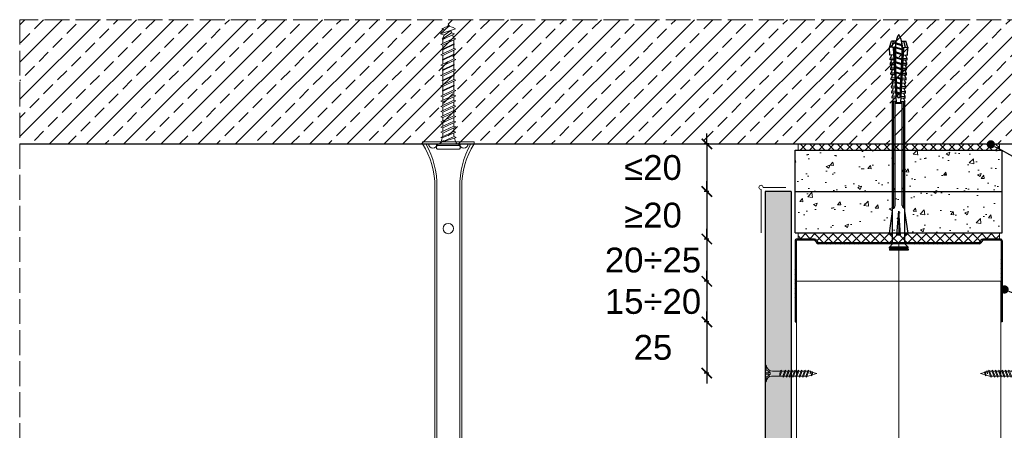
# Model space of a CAD drawing. Header units: millimetres. Extents: x -1515 to 3051, y -92 to 2830.
# Tile 27 of 30: x 2152 to 2628, y 2631 to 2830. Entities that reach past the tile are written whole.
import ezdxf
from ezdxf import colors
from ezdxf.entities.mleader import LeaderData, LeaderLine
from ezdxf.math import Vec2, Vec3

# ---------------------------------------------------------------- set-up
doc = ezdxf.new("R2010")
doc.units = ezdxf.units.MM
doc.linetypes.add('ACAD_ISO02W100', pattern=[15, 12, -3])
for name, color, linetype, lineweight in [('_ISOVER WELNA', 7, 'BATTING', 9), ('_RIGIPS AKCESORIA', 7, 'Continuous', 18), ('_RIGIPS G-K', 7, 'Continuous', 25), ('_RIGIPS PROFIL', 7, 'Continuous', 18), ('KRESKOWANIE', 7, 'Continuous', 9), ('PRZERYWANA', 7, 'ACAD_ISO02W100', 9), ('WYMIARY', 7, 'Continuous', 25)]:
    doc.layers.add(name, color=color, linetype=linetype, lineweight=lineweight)
doc.styles.get("Standard").update_dxf_attribs({"font": 'arial.ttf'})
doc.linetypes.add('BATTING', pattern='A,0.00254,-2.54,[134,ltypeshp.shx,S=2.54,R=0,X=-2.54,Y=0],-5.08,[134,ltypeshp.shx,S=2.54,R=180,X=2.54,Y=0],-2.54', length=10.16254)
doc.dimstyles.new('ISO-25', dxfattribs={"dimtxt": 2.5, "dimasz": 2.5, "dimexe": 1.25, "dimexo": 0.625, "dimtad": 1, "dimtxsty": 'Standard', "dimcen": 2.5, "dimadec": 0, "dimazin": 0, "dimtfac": 1, "dimtmove": 0, "dimatfit": 3, "dimfxl": 1, "dimarcsym": 0})
pattern_1 = [(50, (-351.963, 1452.528), (18.21847, -1.59391), [1.905, -20.955]), (355, (-351.963, 1452.528), (-3.52434, 19.10568), [1.524, -16.76406]), (100.45144, (-350.444, 1452.395), (14.69412, 17.511775), [1.619, -17.80902]), (46.1842, (-351.963, 1457.608), (27.1079, -4.20423), [2.8575, -31.4325]), (96.6356, (-349.704, 1457.258), (23.74041, 24.74261), [2.4285, -26.71356]), (351.1842, (-351.963, 1457.608), (23.74041, 24.74261), [2.286, -25.14597]), (21, (-349.423, 1456.338), (15.16144, -10.22652), [1.905, -20.955]), (326, (-349.423, 1456.338), (6.1802, 18.4188), [1.524, -16.764]), (71.45144, (-348.16, 1455.486), (21.34164, 8.19228), [1.619, -17.80899]), (37.5, (-351.9627, 1452.528), (0.30886, 8.455504), [0, -16.5608, 0, -17.018, 0, -16.8275]), (7.5, (-351.963, 1452.528), (6.681966, 10.018057), [0, -9.7028, 0, -16.1798, 0, -6.4135]), (327.5, (-357.627, 1452.528), (13.55906, -0.572874), [0, -6.35, 0, -19.812, 0, -26.289]), (317.5, (-360.167, 1452.528), (14.81292, 2.54265), [0, -8.255, 0, -13.1572, 0, -18.669])]

# ---------------------------------------------------------------- blocks, each defined once
blk = doc.blocks.new('noniusz gorny widok')
for p, q in [((418.67, 301.96), (418.67, 302.96)), ((418.67, 302.96), (443.67, 302.96)), ((418.67, 301.96), (443.67, 301.96)), ((421.67, 301.96), (425.67, 301.96)), ((443.67, 301.96), (443.67, 302.96)), ((424.67, 11.96), (424.67, 281.05)), ((425.67, 11.96), (425.67, 281.05)), ((436.67, 11.96), (436.67, 281.05)), ((437.67, 11.96), (437.67, 281.05)), ((424.67, 11.96), (437.67, 11.96))]:
    blk.add_line(p, q)
for centre in [(431.17, 261.05), (431.17, 26.96)]:
    blk.add_circle(centre, 2.5)
for centre, radius, start, end in [((386.97, 281.54), 37.7, 359.2509, 32.7784), ((383.61, 281.48), 42.06, 359.4173, 29.1348), ((423.67, 301.96), 2, 180, 0), ((478.72, 281.48), 42.06, 150.8652, 180.5827), ((438.67, 301.96), 2, 180, 0), ((475.36, 281.54), 37.7, 147.2216, 180.7491)]:
    blk.add_arc(centre, radius, start, end)
blk = doc.blocks.new('kolek beton 65')
at = {"layer": '_RIGIPS AKCESORIA'}
for p, q in [((-68.91, -931.37), (-69.76, -932.23)), ((-67.81, -931.28), (-68.91, -931.37)), ((-68.91, -942.59), (-68.91, -931.37)), ((-67.26, -942.18), (-67.26, -931.78)), ((-126.91, -936.37), (-127.26, -936.98)), ((-127.02, -936.57), (-125.7, -939.37)), ((-125.41, -940.08), (-126.91, -936.37)), ((-125.96, -934.72), (-126.69, -936.74)), ((-125.3, -933.58), (-125.96, -934.72)), ((-122.91, -940.73), (-125.3, -933.58)), ((-123.47, -935.41), (-124.54, -935.85)), ((-122.3, -939.04), (-124.54, -935.85)), ((-122.93, -933.94), (-123.47, -935.41)), ((-123.47, -935.41), (-120.37, -939.96)), ((-120.25, -939.63), (-122.93, -933.94)), ((-120.86, -934.33), (-122.44, -934.98)), ((-120.81, -934.33), (-120.86, -934.33)), ((-120.48, -933.42), (-120.81, -934.33)), ((-117.85, -940.54), (-120.81, -934.33)), ((-117.51, -939.63), (-120.48, -933.42)), ((-118.08, -934.33), (-120.05, -934.33)), ((-117.93, -933.94), (-118.08, -934.33)), ((-118.08, -934.33), (-115.39, -940.02)), ((-115.25, -939.63), (-117.93, -933.94)), ((-115.81, -934.33), (-117.73, -934.33)), ((-115.48, -933.42), (-115.81, -934.33)), ((-112.85, -940.54), (-115.81, -934.33)), ((-112.51, -939.63), (-115.48, -933.42)), ((-113.08, -934.33), (-115.05, -934.33)), ((-112.93, -933.94), (-113.08, -934.33)), ((-113.08, -934.33), (-110.39, -940.02)), ((-110.25, -939.63), (-112.93, -933.94)), ((-110.81, -934.33), (-112.73, -934.33)), ((-110.48, -933.42), (-110.81, -934.33)), ((-110.48, -933.42), (-110.81, -934.33)), ((-108.28, -939.63), (-110.81, -934.33)), ((-107.85, -940.54), (-110.81, -934.33)), ((-107.51, -939.63), (-110.48, -933.42)), ((-108.08, -934.33), (-110.05, -934.33)), ((-107.51, -939.63), (-110.05, -934.33)), ((-107.93, -933.94), (-108.08, -934.33)), ((-108.08, -934.33), (-105.39, -940.02)), ((-105.25, -939.63), (-107.93, -933.94)), ((-105.81, -934.33), (-107.73, -934.33)), ((-105.48, -933.42), (-105.81, -934.33)), ((-102.85, -940.54), (-105.81, -934.33)), ((-102.51, -939.63), (-105.48, -933.42)), ((-103.08, -934.33), (-105.05, -934.33)), ((-102.93, -933.94), (-103.08, -934.33)), ((-103.08, -934.33), (-100.39, -940.02)), ((-100.25, -939.63), (-102.93, -933.94)), ((-100.81, -934.33), (-102.73, -934.33)), ((-100.48, -933.42), (-100.81, -934.33)), ((-97.85, -940.54), (-100.81, -934.33)), ((-97.51, -939.63), (-100.48, -933.42)), ((-98.08, -934.33), (-100.05, -934.33)), ((-97.93, -933.94), (-98.08, -934.33)), ((-98.08, -934.33), (-95.39, -940.02)), ((-95.25, -939.63), (-97.93, -933.94)), ((-95.81, -934.33), (-97.73, -934.33)), ((-95.48, -933.42), (-95.81, -934.33)), ((-92.85, -940.54), (-95.81, -934.33)), ((-92.51, -939.63), (-95.48, -933.42)), ((-93.31, -934.33), (-95.05, -934.33)), ((-92.98, -933.42), (-93.31, -934.33)), ((-90.35, -940.54), (-93.31, -934.33)), ((-90.01, -939.63), (-92.98, -933.42)), ((-90.81, -934.33), (-92.55, -934.33)), ((-90.48, -933.42), (-90.81, -934.33)), ((-87.85, -940.54), (-90.81, -934.33)), ((-87.51, -939.63), (-90.48, -933.42)), ((-88.31, -934.33), (-90.05, -934.33)), ((-87.98, -933.42), (-88.31, -934.33)), ((-85.35, -940.54), (-88.31, -934.33)), ((-85.01, -939.63), (-87.98, -933.42)), ((-85.81, -934.33), (-87.55, -934.33)), ((-85.48, -933.42), (-85.81, -934.33)), ((-82.85, -940.54), (-85.81, -934.33)), ((-82.51, -939.63), (-85.48, -933.42)), ((-83.31, -934.33), (-85.05, -934.33)), ((-82.98, -933.42), (-83.31, -934.33)), ((-80.35, -940.54), (-83.31, -934.33)), ((-80.01, -939.63), (-82.98, -933.42)), ((-80.81, -934.33), (-82.55, -934.33)), ((-80.48, -933.42), (-80.81, -934.33)), ((-77.85, -940.54), (-80.81, -934.33)), ((-77.51, -939.63), (-80.48, -933.42)), ((-80.05, -934.33), (-78.31, -934.33)), ((-77.98, -933.42), (-78.31, -934.33)), ((-75.35, -940.54), (-78.31, -934.33)), ((-75.01, -939.63), (-77.98, -933.42)), ((-75.81, -934.33), (-77.55, -934.33)), ((-75.47, -933.37), (-75.81, -934.33)), ((-72.85, -940.54), (-75.81, -934.33)), ((-75.47, -933.37), (-72.61, -939.89)), ((-72.91, -933.23), (-73.27, -934.2)), ((-73.27, -934.2), (-70.43, -940.67)), ((-70.43, -940.67), (-72.91, -933.23)), ((-69.76, -932.23), (-69.76, -941.73)), ((-126.9, -936.83), (-127.26, -936.98)), ((-126.72, -937.2), (-127.26, -936.98)), ((-126.69, -936.74), (-126.75, -936.77)), ((-126.69, -936.74), (-122.91, -940.73)), ((-124.89, -938.64), (-125.41, -940.08)), ((-122.3, -939.04), (-122.91, -940.73)), ((-120.86, -939.63), (-122.3, -939.04)), ((-120.6, -939.63), (-120.86, -939.63)), ((-120.25, -939.63), (-120.37, -939.96)), ((-118.28, -939.63), (-120.25, -939.63)), ((-117.51, -939.63), (-117.85, -940.54)), ((-115.58, -939.63), (-117.51, -939.63)), ((-115.25, -939.63), (-115.39, -940.02)), ((-113.28, -939.63), (-115.25, -939.63)), ((-112.51, -939.63), (-112.85, -940.54)), ((-110.6, -939.63), (-112.51, -939.63)), ((-110.25, -939.63), (-110.39, -940.02)), ((-108.28, -939.63), (-110.25, -939.63)), ((-107.51, -939.63), (-107.85, -940.54)), ((-107.51, -939.63), (-107.85, -940.54)), ((-105.6, -939.63), (-107.51, -939.63)), ((-105.25, -939.63), (-105.39, -940.02)), ((-103.28, -939.63), (-105.25, -939.63)), ((-102.51, -939.63), (-102.91, -940.73)), ((-100.6, -939.63), (-102.51, -939.63)), ((-100.25, -939.63), (-100.41, -940.08)), ((-98.28, -939.63), (-100.25, -939.63)), ((-97.51, -939.63), (-97.85, -940.54)), ((-95.6, -939.63), (-97.51, -939.63)), ((-95.25, -939.63), (-95.39, -940.02)), ((-93.28, -939.63), (-95.25, -939.63)), ((-92.51, -939.63), (-92.85, -940.54)), ((-90.78, -939.63), (-92.51, -939.63)), ((-90.01, -939.63), (-90.35, -940.54)), ((-88.28, -939.63), (-90.01, -939.63)), ((-87.51, -939.63), (-87.85, -940.54)), ((-85.78, -939.63), (-87.51, -939.63)), ((-85.01, -939.63), (-85.35, -940.54)), ((-83.28, -939.63), (-85.01, -939.63)), ((-82.51, -939.63), (-82.85, -940.54)), ((-80.78, -939.63), (-82.51, -939.63)), ((-80.01, -939.63), (-80.35, -940.54)), ((-78.28, -939.63), (-80.01, -939.63)), ((-77.51, -939.63), (-77.85, -940.54)), ((-77.51, -939.63), (-75.78, -939.63)), ((-75.01, -939.63), (-75.35, -940.54)), ((-72.61, -939.89), (-72.85, -940.54)), ((-68.91, -942.59), (-69.76, -941.73)), ((-67.81, -942.68), (-68.91, -942.59))]:
    blk.add_line(p, q, dxfattribs=at)
for centre, radius, start, end in [((-67.76, -931.78), 0.5, 0, 95), ((-74.88, -924.33), 10, 269.0428, 279.2887), ((-74.88, -924.33), 10, 282.9916, 297.2521), ((-70.76, -932.33), 1, 297.387, 0.1192), ((-74.88, -949.63), 10, 80.5289, 90.7633), ((-74.88, -949.63), 10, 62.7479, 76.8682), ((-70.76, -941.63), 1, 359.8807, 62.6128), ((-67.76, -942.18), 0.5, 265, 360)]:
    blk.add_arc(centre, radius, start, end, dxfattribs=at)
blk = doc.blocks.new('UW 100 ULTRASTIL')
h = blk.add_hatch()
h.set_pattern_fill('ANSI31', color=256, scale=0.5, style=0)
h.paths.add_polyline_path([(166.82, 2.35), (89.14, 2.35, 0.286951), (88.24, 1.79), (87.91, 1.11, -0.286951), (87.01, 0.55), (78.78, 0.55, -0.414214), (78.53, 0.8), (78.53, 40), (77.98, 40), (77.98, 0.8, 0.414214), (78.78, 0), (87.35, 0, 0.286951), (88.25, 0.56), (88.58, 1.24, -0.286951), (89.48, 1.8), (166.48, 1.8, -0.286951), (167.38, 1.24), (167.71, 0.56, 0.286951), (168.61, 0), (177.18, 0, 0.414214), (177.98, 0.8), (177.98, 40), (177.43, 40), (177.43, 0.8, -0.414214), (177.18, 0.55), (168.95, 0.55, -0.286951), (168.05, 1.11), (167.72, 1.79, 0.286951)])
for p, q in [((77.98, 0.8), (77.98, 40)), ((77.98, 40), (78.53, 40)), ((78.53, 0.8), (78.53, 40)), ((177.43, 0.8), (177.43, 40)), ((177.98, 40), (177.43, 40)), ((177.98, 0.8), (177.98, 40)), ((78.78, 0.55), (87.01, 0.55)), ((78.78, 0), (87.35, 0)), ((87.91, 1.11), (88.24, 1.79)), ((88.25, 0.56), (88.58, 1.24)), ((89.14, 2.35), (166.82, 2.35)), ((89.48, 1.8), (166.48, 1.8)), ((167.71, 0.56), (167.38, 1.24)), ((168.05, 1.11), (167.72, 1.79)), ((168.61, 0), (177.18, 0)), ((168.95, 0.55), (177.18, 0.55))]:
    blk.add_line(p, q)
for centre, radius, start, end in [((78.78, 0.8), 0.8, 180, 270), ((78.78, 0.8), 0.25, 180, 270), ((87.01, 1.55), 1, 270, 334.0435), ((87.35, 1), 1, 270, 334.0435), ((89.14, 1.35), 1, 90, 154.0435), ((89.48, 0.8), 1, 90, 154.0435), ((166.48, 0.8), 1, 25.9565, 90), ((166.82, 1.35), 1, 25.9565, 90), ((168.61, 1), 1, 205.9565, 270), ((168.95, 1.55), 1, 205.9565, 270), ((177.18, 0.8), 0.8, 270, 0), ((177.18, 0.8), 0.25, 270, 0)]:
    blk.add_arc(centre, radius, start, end)
blk = doc.blocks.new('TN 25')
at = {"layer": '_RIGIPS AKCESORIA'}
for p, q in [((0, -0.84), (0, 7.16)), ((0, 7.16), (0.46, 7.16)), ((0.46, 4.78), (0, 4.78)), ((0.46, 7.16), (0.46, 4.78)), ((8.47, 4.46), (8.79, 5)), ((8.79, 5), (9.93, 2.01)), ((10.1, 4.46), (10.41, 5)), ((10.41, 5), (11.56, 2.01)), ((11.67, 4.46), (11.99, 5)), ((11.99, 5), (13.14, 2.01)), ((13.21, 4.46), (13.52, 5)), ((13.52, 5), (14.67, 2.01)), ((14.8, 4.46), (15.12, 5)), ((15.12, 5), (16.26, 2.01)), ((16.42, 4.46), (16.73, 5)), ((16.73, 5), (17.88, 2.01)), ((17.99, 4.46), (18.31, 5)), ((18.31, 5), (19.45, 2.01)), ((19.68, 4.46), (20, 5)), ((20, 5), (21.14, 2.01)), ((0, 3.5), (1.77, 3.5)), ((0, 2.83), (1.77, 2.83)), ((0.46, 1.64), (0, 1.64)), ((0.46, -0.84), (0.46, 1.64)), ((1.77, 3.5), (1.77, 4.2)), ((1.77, 2.83), (1.77, 2.18)), ((3.02, 4.46), (8.47, 4.46)), ((7.49, 2.01), (3.55, 2.01)), ((7.12, 4.46), (7.12, 3.18)), ((8.03, 2.01), (7.12, 4.46)), ((7.12, 3.18), (7.65, 1.53)), ((7.65, 1.53), (8.03, 2.01)), ((9.41, 2.01), (8.03, 2.01)), ((9.61, 1.51), (8.47, 4.46)), ((9, 4.46), (10.1, 4.46)), ((9.93, 2.01), (9.61, 1.51)), ((11.04, 2.01), (9.93, 2.01)), ((11.23, 1.51), (10.1, 4.46)), ((10.62, 4.46), (11.67, 4.46)), ((11.56, 2.01), (11.23, 1.51)), ((12.61, 2.01), (11.56, 2.01)), ((12.81, 1.51), (11.67, 4.46)), ((12.2, 4.46), (13.21, 4.46)), ((13.14, 2.01), (12.81, 1.51)), ((14.15, 2.01), (13.14, 2.01)), ((14.34, 1.51), (13.21, 4.46)), ((13.73, 4.46), (14.8, 4.46)), ((14.67, 2.01), (14.34, 1.51)), ((15.74, 2.01), (14.67, 2.01)), ((15.94, 1.51), (14.8, 4.46)), ((15.33, 4.46), (16.42, 4.46)), ((16.26, 2.01), (15.94, 1.51)), ((17.36, 2.01), (16.26, 2.01)), ((17.55, 1.51), (16.42, 4.46)), ((16.94, 4.46), (17.99, 4.46)), ((17.88, 2.01), (17.55, 1.51)), ((18.93, 2.01), (17.88, 2.01)), ((19.13, 1.51), (17.99, 4.46)), ((18.52, 4.46), (19.68, 4.46)), ((19.45, 2.01), (19.13, 1.51)), ((19.45, 2.01), (20.62, 2.01)), ((20.82, 1.51), (19.68, 4.46)), ((20.21, 4.46), (20.7, 4.46)), ((20.7, 4.46), (22.28, 3.98)), ((21.14, 2.01), (20.82, 1.51)), ((21.14, 2.01), (21.81, 2.12)), ((21.85, 1.83), (21.67, 3.28)), ((21.67, 3.28), (22.14, 2.4)), ((22.14, 2.4), (21.85, 1.83)), ((22.7, 2.36), (22.14, 2.4)), ((22.28, 3.98), (22.56, 4.37)), ((22.7, 2.36), (22.28, 3.98)), ((22.56, 4.37), (23.03, 2.71)), ((23.03, 2.71), (22.7, 2.36)), ((22.71, 3.85), (25, 3.24)), ((25, 3.24), (23.03, 2.71)), ((0, -0.84), (0.46, -0.84))]:
    blk.add_line(p, q, dxfattribs=at)
for centre, major_axis, ratio, start_param, end_param in [((3.09, 7.67), (0.17, 3.2), 0.826134, 1.773653, 3.180586), ((-0.04, 0.9), (0, 3.93), 0.848176, -0.720942, -0.151112), ((3.37, -1.57), (0.28, 3.57), 0.832181, 0.035984, 1.430787), ((-2.73, 15.91), (0, 14.76), 0.848176, 3.399396, 3.475072), ((0.59, 4.62), (0, 2.81), 0.848176, 3.475072, 3.862535), ((1.66, 3.18), (0, 0.895), 0.848176, -1.552777, -0.720942), ((1.66, 3.18), (0, 0.895), 0.848176, 3.862535, 4.730408)]:
    blk.add_ellipse(centre, major_axis=major_axis, ratio=ratio, start_param=start_param, end_param=end_param, dxfattribs=at)
blk = doc.blocks.new('kolek rozprezny komplet 100')
for p, q in [((350.66, 165.93), (350.76, 167.83)), ((353.75, 167.67), (350.71, 166.88)), ((353.81, 168.77), (350.76, 167.83)), ((353.68, 166.27), (353.81, 168.77)), ((380.47, 165.47), (353.71, 166.87)), ((357.41, 168.58), (353.81, 168.77)), ((357.31, 166.68), (357.41, 168.58)), ((357.67, 166.06), (357.71, 166.66)), ((359, 168.5), (357.82, 167.89)), ((358.47, 166.02), (358.5, 166.62)), ((358.9, 166.6), (359, 168.5)), ((359.8, 168.45), (359, 168.5)), ((359.7, 166.56), (359.8, 168.45)), ((360.07, 165.94), (360.1, 166.54)), ((361.4, 168.37), (360.22, 167.77)), ((360.87, 165.89), (360.9, 166.49)), ((361.3, 166.47), (361.4, 168.37)), ((362.2, 168.33), (361.4, 168.37)), ((362.1, 166.43), (362.2, 168.33)), ((363.8, 168.24), (362.61, 167.64)), ((363.7, 166.35), (363.8, 168.24)), ((364.6, 168.2), (363.8, 168.24)), ((364.5, 166.31), (364.6, 168.2)), ((366.19, 168.12), (365.01, 167.52)), ((366.09, 166.22), (366.19, 168.12)), ((366.99, 168.08), (366.19, 168.12)), ((366.89, 166.18), (366.99, 168.08)), ((368.59, 167.99), (367.41, 167.39)), ((368.49, 166.1), (368.59, 167.99)), ((369.39, 167.95), (368.59, 167.99)), ((369.29, 166.05), (369.39, 167.95)), ((370.99, 167.87), (369.8, 167.26)), ((370.89, 165.97), (370.99, 167.87)), ((372.59, 167.78), (371.4, 167.18)), ((372.49, 165.89), (372.59, 167.78)), ((373.38, 167.74), (372.59, 167.78)), ((373.28, 165.84), (373.38, 167.74)), ((374.98, 167.66), (373.8, 167.06)), ((374.88, 165.76), (374.98, 167.66)), ((375.78, 167.62), (374.98, 167.66)), ((375.68, 165.72), (375.78, 167.62)), ((377.38, 167.53), (376.2, 166.93)), ((377.28, 165.64), (377.38, 167.53)), ((378.18, 167.49), (377.38, 167.53)), ((378.08, 165.59), (378.18, 167.49)), ((379.78, 167.41), (378.59, 166.8)), ((379.68, 165.51), (379.78, 167.41)), ((431.37, 166.87), (379.75, 166.87)), ((448.67, 167.37), (379.77, 167.37)), ((443.47, 168.87), (432.8, 167.37)), ((443.47, 167.37), (443.47, 168.87)), ((443.47, 168.87), (444.34, 167.37)), ((450.17, 168.87), (448.67, 167.37)), ((448.67, 167.37), (448.67, 161.37)), ((450.17, 168.87), (450.17, 159.87)), ((450.67, 168.87), (450.17, 168.87)), ((450.67, 168.87), (450.67, 159.87)), ((450.67, 168.27), (451.17, 168.87)), ((451.17, 168.87), (451.67, 168.87)), ((451.17, 168.87), (451.17, 159.87)), ((451.67, 168.87), (451.67, 159.87)), ((353.15, 165.8), (350.66, 165.93)), ((353.15, 162.94), (350.66, 162.81)), ((350.66, 162.81), (350.76, 160.91)), ((353.75, 161.07), (350.71, 161.86)), ((351.53, 165.88), (352.53, 165.88)), ((352.53, 165.88), (351.53, 162.88)), ((351.53, 162.88), (351.57, 162.38)), ((351.57, 162.38), (351.93, 162.88)), ((352.53, 165.88), (351.93, 162.88)), ((352.93, 165.88), (351.93, 162.88)), ((351.93, 162.88), (353.53, 162.88)), ((352.53, 165.88), (352.9, 166.38)), ((352.93, 165.88), (352.9, 166.38)), ((352.93, 165.88), (354.53, 165.88)), ((354.53, 165.88), (353.53, 162.88)), ((353.53, 162.88), (353.56, 162.47)), ((353.64, 162.48), (353.93, 162.88)), ((377.24, 165.04), (353.68, 166.27)), ((377.24, 163.7), (353.68, 162.46)), ((353.68, 162.46), (353.81, 159.97)), ((380.47, 163.27), (353.71, 161.87)), ((354.53, 165.88), (353.93, 162.88)), ((354.93, 165.88), (353.93, 162.88)), ((353.93, 162.88), (355.93, 162.88)), ((354.53, 165.88), (354.78, 166.21)), ((354.93, 165.88), (354.91, 166.21)), ((354.93, 165.88), (356.93, 165.88)), ((356.93, 165.88), (355.93, 162.88)), ((355.93, 162.88), (355.95, 162.6)), ((356.14, 162.61), (356.33, 162.88)), ((356.93, 165.88), (356.33, 162.88)), ((357.33, 165.88), (356.33, 162.88)), ((356.33, 162.88), (358.33, 162.88)), ((356.93, 165.88), (357.09, 166.09)), ((357.31, 162.05), (357.41, 160.16)), ((357.33, 165.88), (357.32, 166.08)), ((357.33, 165.88), (359.33, 165.88)), ((357.67, 162.67), (357.71, 162.07)), ((359.33, 165.88), (358.33, 162.88)), ((358.33, 162.88), (358.34, 162.72)), ((358.47, 162.72), (358.5, 162.12)), ((358.63, 162.74), (358.73, 162.88)), ((359.33, 165.88), (358.73, 162.88)), ((359.73, 165.88), (358.73, 162.88)), ((358.73, 162.88), (360.73, 162.88)), ((358.9, 162.14), (359, 160.24)), ((359.33, 165.88), (359.4, 165.97)), ((359.7, 162.18), (359.8, 160.28)), ((359.73, 165.88), (359.73, 165.95)), ((359.73, 165.88), (361.24, 165.88)), ((360.07, 162.8), (360.1, 162.2)), ((361.72, 165.85), (360.73, 162.88)), ((360.73, 162.88), (360.73, 162.85)), ((360.87, 162.84), (360.9, 162.24)), ((361.73, 165.85), (361.13, 162.88)), ((362.12, 165.83), (361.13, 162.88)), ((361.13, 162.88), (361.24, 162.88)), ((361.13, 162.87), (361.13, 162.88)), ((361.3, 162.26), (361.4, 160.37)), ((362.1, 162.3), (362.2, 160.41)), ((362.47, 165.81), (362.5, 166.41)), ((362.47, 162.93), (362.5, 162.33)), ((364.08, 165.73), (363.17, 162.98)), ((363.27, 165.77), (363.3, 166.37)), ((363.27, 162.97), (363.3, 162.37)), ((364.1, 165.73), (363.56, 163)), ((364.48, 165.71), (363.57, 163)), ((363.7, 162.39), (363.8, 160.49)), ((364.5, 162.43), (364.6, 160.53)), ((364.86, 165.69), (364.9, 166.28)), ((364.86, 163.05), (364.9, 162.45)), ((366.44, 165.6), (365.61, 163.1)), ((365.66, 165.64), (365.69, 166.24)), ((365.66, 163.09), (365.69, 162.49)), ((366.48, 165.6), (365.98, 163.12)), ((366.84, 165.58), (366.02, 163.13)), ((366.09, 162.51), (366.19, 160.62)), ((366.89, 162.56), (366.99, 160.66)), ((367.26, 165.56), (367.29, 166.16)), ((367.26, 163.18), (367.29, 162.58)), ((368.8, 165.48), (368.05, 163.23)), ((368.06, 165.52), (368.09, 166.12)), ((368.06, 163.22), (368.09, 162.62)), ((368.85, 165.48), (368.41, 163.25)), ((369.19, 165.46), (368.46, 163.25)), ((368.49, 162.64), (368.59, 160.74)), ((369.29, 162.68), (369.39, 160.78)), ((369.66, 165.43), (369.69, 166.03)), ((369.66, 163.3), (369.69, 162.7)), ((370.46, 165.39), (370.49, 165.99)), ((370.46, 163.34), (370.49, 162.74)), ((371.16, 165.36), (370.49, 163.36)), ((371.23, 165.35), (370.83, 163.38)), ((370.89, 162.77), (370.99, 160.87)), ((371.55, 165.33), (370.9, 163.38)), ((372.05, 165.31), (372.09, 165.91)), ((372.05, 163.43), (372.09, 162.83)), ((372.49, 162.85), (372.59, 160.95)), ((372.85, 165.27), (372.89, 165.87)), ((372.85, 163.47), (372.89, 162.87)), ((373.52, 165.23), (372.94, 163.49)), ((373.6, 165.23), (373.26, 163.51)), ((373.28, 162.89), (373.38, 160.99)), ((373.91, 165.21), (373.34, 163.51)), ((374.98, 161.08), (373.8, 161.68)), ((374.45, 165.18), (374.48, 165.78)), ((374.45, 163.55), (374.48, 162.95)), ((374.88, 162.97), (374.98, 161.08)), ((375.25, 165.14), (375.28, 165.74)), ((375.25, 163.59), (375.28, 163)), ((375.88, 165.11), (375.38, 163.62)), ((375.98, 165.1), (375.68, 163.63)), ((375.68, 163.02), (375.78, 161.12)), ((376.27, 165.09), (375.79, 163.64)), ((377.38, 161.2), (376.2, 161.81)), ((377.28, 163.1), (377.38, 161.2)), ((378.08, 164.5), (377.86, 163.87)), ((378.08, 163.14), (378.18, 161.24)), ((379.78, 161.33), (378.59, 161.93)), ((379.68, 163.23), (379.78, 161.33)), ((430.17, 166.07), (379.71, 166.07)), ((430.17, 162.67), (379.71, 162.67)), ((431.37, 161.87), (379.75, 161.87)), ((380.47, 166.07), (380.47, 162.67)), ((380.67, 166.07), (380.67, 162.67)), ((380.87, 166.07), (380.87, 162.67)), ((444.34, 165.28), (432.8, 164.37)), ((432.8, 164.37), (443.47, 164.37)), ((444.34, 163.45), (432.8, 164.37)), ((444.34, 165.28), (443.47, 164.37)), ((444.34, 163.45), (443.47, 164.37)), ((444.34, 163.45), (444.34, 165.28)), ((353.81, 159.97), (350.76, 160.91)), ((357.41, 160.16), (353.81, 159.97)), ((359, 160.24), (357.82, 160.84)), ((359.8, 160.28), (359, 160.24)), ((361.4, 160.37), (360.22, 160.97)), ((362.2, 160.41), (361.4, 160.37)), ((363.8, 160.49), (362.61, 161.09)), ((364.6, 160.53), (363.8, 160.49)), ((366.19, 160.62), (365.01, 161.22)), ((366.99, 160.66), (366.19, 160.62)), ((368.59, 160.74), (367.41, 161.35)), ((369.39, 160.78), (368.59, 160.74)), ((370.99, 160.87), (369.8, 161.47)), ((372.59, 160.95), (371.4, 161.55)), ((373.38, 160.99), (372.59, 160.95)), ((375.78, 161.12), (374.98, 161.08)), ((378.18, 161.24), (377.38, 161.2)), ((448.67, 161.37), (379.77, 161.37)), ((443.47, 159.87), (432.8, 161.37)), ((443.47, 161.37), (443.47, 159.87)), ((443.47, 159.87), (444.34, 161.37)), ((450.17, 159.87), (448.67, 161.37)), ((450.67, 159.87), (450.17, 159.87)), ((450.67, 160.47), (451.17, 159.87)), ((451.17, 159.87), (451.67, 159.87))]:
    blk.add_line(p, q)
for centre, radius, start, end in [((357.68, 168.16), 0.3, 177, 297), ((360.08, 168.03), 0.3, 177, 297), ((362.48, 167.91), 0.3, 177, 297), ((364.87, 167.78), 0.3, 177, 297), ((367.27, 167.66), 0.3, 177, 297), ((369.67, 167.53), 0.3, 177, 297), ((371.27, 167.45), 0.3, 177, 297), ((373.66, 167.32), 0.3, 177, 297), ((376.06, 167.2), 0.3, 177, 297), ((378.46, 167.07), 0.3, 177, 297), ((422.67, 165.87), 1, 90, 168.463), ((430.17, 167.37), 1.3, 270, 0), ((353.27, 155.16), 10.85, 99.2038, 121.9083), ((353.27, 173.59), 10.85, 238.0917, 260.7962), ((353.65, 165.77), 0.5, 87, 177), ((353.65, 162.96), 0.5, 183, 273), ((373.66, 161.41), 0.3, 63, 183), ((376.06, 161.54), 0.3, 63, 183), ((377.41, 164.38), 0.682, 255.8604, 104.1386), ((378.46, 161.66), 0.3, 63, 183), ((422.67, 162.87), 1, 191.537, 270), ((430.17, 161.37), 1.3, 0, 90), ((357.68, 160.58), 0.3, 63, 183), ((360.08, 160.7), 0.3, 63, 183), ((362.48, 160.83), 0.3, 63, 183), ((364.87, 160.95), 0.3, 63, 183), ((367.27, 161.08), 0.3, 63, 183), ((369.67, 161.2), 0.3, 63, 183), ((371.27, 161.29), 0.3, 63, 183)]:
    blk.add_arc(centre, radius, start, end)
blk = doc.blocks.new('polnaroznik')
at = {"layer": '_RIGIPS AKCESORIA'}
for p, q in [((429.5, 44.15), (429.5, 55.15)), ((430.5, 56.15), (451.5, 56.15))]:
    blk.add_line(p, q, dxfattribs=at)
blk.add_arc((429.5, 56.15), 1, 0, 270, dxfattribs=at)
blk = doc.blocks.new('_Dot')
at = {"color": 0, "linetype": 'ByBlock', "lineweight": -2}
blk.add_line((-0.5, 0), (-1, 0), dxfattribs=at)
at = {"color": 0, "linetype": 'ByBlock', "const_width": 0.5}
blk.add_lwpolyline([(-0.25, 0, 1), (0.25, 0, 1)], format="xyb", close=True, dxfattribs=at)
blk = doc.blocks.new('_ArchTick')
at = {"color": 0, "linetype": 'ByBlock', "const_width": 0.15}
blk.add_lwpolyline([(-0.5, -0.5), (0.5, 0.5)], dxfattribs=at)
blk = doc.blocks.new('*D43')
at = {"layer": 'Defpoints', "color": 0, "transparency": 16777216}
for p in [(2530.58, 2703.26), (2484.17, 2683.66), (2529.98, 2683.66)]:
    blk.add_point(p, dxfattribs=at)
at = {"layer": 'WYMIARY', "color": 0, "lineweight": -2, "transparency": 16777216}
for p, q in [((2484.17, 2703.26), (2484.17, 2708.26)), ((2485.17, 2703.26), (2482.92, 2703.26)), ((2484.17, 2703.26), (2484.17, 2683.66)), ((2485.17, 2683.66), (2482.92, 2683.66)), ((2484.17, 2683.66), (2484.17, 2678.66))]:
    blk.add_line(p, q, dxfattribs=at)
at = {"layer": 'WYMIARY', "color": 0, "lineweight": -2, "transparency": 16777216, "xscale": 5, "yscale": 5, "zscale": 5}
for p, rotation in [((2484.17, 2703.26), 270), ((2484.17, 2683.66), 90)]:
    blk.add_blockref('_ArchTick', p, dxfattribs=dict(at, rotation=rotation))
at = {"layer": 'WYMIARY', "color": 0, "transparency": 16777216, "insert": (2458.16, 2693.46), "char_height": 12, "attachment_point": 5}
blk.add_mtext('15÷20', dxfattribs=at)
blk = doc.blocks.new('*D44')
at = {"layer": 'Defpoints', "color": 0, "transparency": 16777216}
for p in [(2529.98, 2683.66), (2484.15, 2658.91), (2529.25, 2658.91)]:
    blk.add_point(p, dxfattribs=at)
at = {"layer": 'WYMIARY', "color": 0, "lineweight": -2, "transparency": 16777216}
for p, q in [((2484.15, 2683.66), (2484.15, 2688.66)), ((2485.15, 2683.66), (2482.9, 2683.66)), ((2484.15, 2683.66), (2484.15, 2658.91)), ((2485.15, 2658.91), (2482.9, 2658.91)), ((2484.15, 2658.91), (2484.15, 2653.91))]:
    blk.add_line(p, q, dxfattribs=at)
at = {"layer": 'WYMIARY', "color": 0, "lineweight": -2, "transparency": 16777216, "xscale": 5, "yscale": 5, "zscale": 5}
for p, rotation in [((2484.15, 2683.66), 270), ((2484.15, 2658.91), 90)]:
    blk.add_blockref('_ArchTick', p, dxfattribs=dict(at, rotation=rotation))
at = {"layer": 'WYMIARY', "color": 0, "transparency": 16777216, "insert": (2458.15, 2671.29), "char_height": 12, "attachment_point": 5}
blk.add_mtext('25', dxfattribs=at)
blk = doc.blocks.new('*D45')
at = {"layer": 'Defpoints', "color": 0, "transparency": 16777216}
for p in [(2530.58, 2723.66), (2484.17, 2703.26), (2529.98, 2703.26)]:
    blk.add_point(p, dxfattribs=at)
at = {"layer": 'WYMIARY', "color": 0, "lineweight": -2, "transparency": 16777216}
for p, q in [((2484.17, 2723.66), (2484.17, 2728.66)), ((2485.17, 2723.66), (2482.92, 2723.66)), ((2484.17, 2723.66), (2484.17, 2703.26)), ((2485.17, 2703.26), (2482.92, 2703.26)), ((2484.17, 2703.26), (2484.17, 2698.26))]:
    blk.add_line(p, q, dxfattribs=at)
at = {"layer": 'WYMIARY', "color": 0, "lineweight": -2, "transparency": 16777216, "xscale": 5, "yscale": 5, "zscale": 5}
for p, rotation in [((2484.17, 2723.66), 270), ((2484.17, 2703.26), 90)]:
    blk.add_blockref('_ArchTick', p, dxfattribs=dict(at, rotation=rotation))
at = {"layer": 'WYMIARY', "color": 0, "transparency": 16777216, "insert": (2458.16, 2713.46), "char_height": 12, "attachment_point": 5}
blk.add_mtext('20÷25', dxfattribs=at)
blk = doc.blocks.new('*D46')
at = {"layer": 'Defpoints', "color": 0, "transparency": 16777216}
for p in [(2527.98, 2746.66), (2484.17, 2723.66), (2531.38, 2723.66)]:
    blk.add_point(p, dxfattribs=at)
at = {"layer": 'WYMIARY', "color": 0, "lineweight": -2, "transparency": 16777216}
for p, q in [((2484.17, 2746.66), (2484.17, 2751.66)), ((2485.17, 2746.66), (2482.92, 2746.66)), ((2484.17, 2746.66), (2484.17, 2723.66)), ((2485.17, 2723.66), (2482.92, 2723.66)), ((2484.17, 2723.66), (2484.17, 2718.66))]:
    blk.add_line(p, q, dxfattribs=at)
at = {"layer": 'WYMIARY', "color": 0, "lineweight": -2, "transparency": 16777216, "xscale": 5, "yscale": 5, "zscale": 5}
for p, rotation in [((2484.17, 2746.66), 270), ((2484.17, 2723.66), 90)]:
    blk.add_blockref('_ArchTick', p, dxfattribs=dict(at, rotation=rotation))
at = {"layer": 'WYMIARY', "color": 0, "transparency": 16777216, "insert": (2458.16, 2735.16), "char_height": 12, "attachment_point": 5}
blk.add_mtext('≥20', dxfattribs=at)
blk = doc.blocks.new('*D47')
at = {"layer": 'Defpoints', "color": 0, "transparency": 16777216}
for p in [(2527.98, 2769.66), (2484.17, 2746.66), (2529.98, 2746.66)]:
    blk.add_point(p, dxfattribs=at)
at = {"layer": 'WYMIARY', "color": 0, "lineweight": -2, "transparency": 16777216}
for p, q in [((2484.17, 2769.66), (2484.17, 2774.66)), ((2485.17, 2769.66), (2482.92, 2769.66)), ((2484.17, 2769.66), (2484.17, 2746.66)), ((2485.17, 2746.66), (2482.92, 2746.66)), ((2484.17, 2746.66), (2484.17, 2741.66))]:
    blk.add_line(p, q, dxfattribs=at)
at = {"layer": 'WYMIARY', "color": 0, "lineweight": -2, "transparency": 16777216, "xscale": 5, "yscale": 5, "zscale": 5}
for p, rotation in [((2484.17, 2769.66), 270), ((2484.17, 2746.66), 90)]:
    blk.add_blockref('_ArchTick', p, dxfattribs=dict(at, rotation=rotation))
at = {"layer": 'WYMIARY', "color": 0, "transparency": 16777216, "insert": (2458.16, 2758.16), "char_height": 12, "attachment_point": 5}
blk.add_mtext('≤20', dxfattribs=at)

msp = doc.modelspace()

# ---------------------------------------------------------------- hatches: boundary and pattern name
at = {"layer": 'KRESKOWANIE'}
h = msp.add_hatch(dxfattribs=at)
h.set_pattern_fill('ANSI33', color=256, scale=2, angle=180, style=0)
h.set_pattern_definition([(225, (1034.609, 1260.4), (8.980256, -8.980256), []), (225, (1025.629, 1260.4), (8.980256, -8.980256), [6.35, -3.175])])
h.paths.add_polyline_path([(2152.312, 2829.657), (2152.312, 2769.657), (3001.312, 2769.657), (3001.312, 2829.657)])
h = msp.add_hatch(dxfattribs=at)
h.set_pattern_fill('ANSI37', color=256, angle=270, style=0)
h.set_pattern_definition([(315, (-351.9627, 1452.528), (2.245064, 2.245064), []), (45, (-351.9627, 1452.528), (-2.245064, 2.245064), [])])
h.paths.add_polyline_path([(2625.412, 2769.657), (2528.212, 2769.657), (2528.212, 2766.657), (2625.412, 2766.657)])
h = msp.add_hatch(dxfattribs=at)
h.set_pattern_fill('AR-CONC', color=256, scale=0.1, style=0)
h.set_pattern_definition(pattern_1)
h.paths.add_polyline_path([(2626.812, 2766.657), (2526.812, 2766.657), (2526.812, 2746.657), (2626.812, 2746.657)])
h = msp.add_hatch(dxfattribs=at)
h.set_pattern_fill('DOTS', color=256, scale=2, angle=225, style=0)
h.set_pattern_definition([(225, (23.5522, 652.2892), (1.122532, -3.367596), [0, -3.175])])
h.paths.add_polyline_path([(2524.812, 2746.657), (2512.312, 2746.657), (2512.312, 2336.459), (2524.812, 2336.459)])
h = msp.add_hatch(dxfattribs=at)
h.set_pattern_fill('AR-CONC', color=256, scale=0.1, style=0)
h.set_pattern_definition(pattern_1)
h.paths.add_polyline_path([(2626.812, 2746.657), (2526.812, 2746.657), (2526.812, 2726.657), (2626.812, 2726.657)])
h = msp.add_hatch(dxfattribs=at)
h.set_pattern_fill('ANSI37', color=256, angle=270, style=0)
h.set_pattern_definition([(315, (4527.5872, 4160.7855), (2.245064, 2.245064), []), (45, (4527.5872, 4160.7855), (-2.245064, 2.245064), [])])
h.paths.add_polyline_path([(2537.086, 2723.094), (2537.415, 2722.419, 0.2869508), (2538.314, 2721.857), (2615.311, 2721.857, 0.2869508), (2616.21, 2722.419), (2616.539, 2723.094, -0.2869508), (2617.438, 2723.657), (2625.412, 2723.657), (2625.412, 2726.657), (2528.212, 2726.657), (2528.212, 2723.657), (2536.187, 2723.657, -0.2869508)])

# ---------------------------------------------------------------- linework, layer by layer
msp.add_line((2152.312, 2769.657), (3001.312, 2769.657))
at = {"layer": '_ISOVER WELNA', "ltscale": 4.8}
msp.add_line((2576.812, 2336.459), (2576.812, 2721.307), dxfattribs=at)
at = {"layer": '_RIGIPS G-K'}
for p, q in [((2526.812, 2726.657), (2526.812, 2766.657)), ((2526.812, 2766.657), (2626.812, 2766.657)), ((2626.812, 2726.657), (2626.812, 2766.657)), ((2512.312, 2746.657), (2512.312, 2336.459)), ((2524.812, 2746.657), (2512.312, 2746.657)), ((2524.812, 2746.657), (2524.812, 2336.459)), ((2526.812, 2746.657), (2626.812, 2746.657)), ((2526.812, 2726.657), (2626.812, 2726.657)), ((2538.812, 2726.657), (2551.312, 2726.657))]:
    msp.add_line(p, q, dxfattribs=at)
at = {"layer": '_RIGIPS PROFIL', "lineweight": 9}
for p, q in [((2527.412, 2703.257), (2626.212, 2703.257)), ((2527.412, 2336.459), (2527.412, 2703.257)), ((2626.212, 2336.459), (2626.212, 2703.257))]:
    msp.add_line(p, q, dxfattribs=at)
at = {"layer": 'KRESKOWANIE'}
for p, q in [((2528.212, 2766.657), (2528.212, 2769.657)), ((2625.412, 2766.657), (2625.412, 2769.657)), ((2528.212, 2723.657), (2528.212, 2726.657)), ((2625.412, 2723.657), (2625.412, 2726.657))]:
    msp.add_line(p, q, dxfattribs=at)
at = {"layer": 'PRZERYWANA'}
for p, q in [((3001.312, 2829.657), (2152.312, 2829.657)), ((2152.312, 2829.657), (2152.312, 2384.209))]:
    msp.add_line(p, q, dxfattribs=at)

# ---------------------------------------------------------------- block references
for name, p, rotation in [('kolek rozprezny komplet 100', (2412.444, 3169.981), 270), ('UW 100 ULTRASTIL', (2704.792, 2723.657), 180)]:
    msp.add_blockref(name, p, dxfattribs=dict(rotation=rotation))
at = {"layer": '_RIGIPS AKCESORIA'}
for name, p, rotation in [('kolek beton 65', (3296.296, 2699.895), 270), ('TN 25', (2641.312, 2661.9), 180)]:
    msp.add_blockref(name, p, dxfattribs=dict(at, rotation=rotation))
at = {"layer": '_RIGIPS AKCESORIA', "xscale": -1}
msp.add_blockref('noniusz gorny widok', (2790.482, 2467.701), dxfattribs=at)
for name, p, rotation in [('polnaroznik', (2566.462, 3178.158), 90), ('TN 25', (2512.312, 2661.9), 180)]:
    msp.add_blockref(name, p, dxfattribs=dict(at, rotation=rotation))

# ---------------------------------------------------------------- dimensions: what is measured, and where the dimension line sits
at = {"layer": 'WYMIARY'}
for base, p1, p2, text, picture, middle in [((2484.166, 2746.657), (2527.975, 2769.657), (2529.975, 2746.657), '≤20', '*D47', (2458.163, 2758.157)), ((2484.166, 2723.657), (2527.975, 2746.657), (2531.375, 2723.657), '≥20', '*D46', (2458.163, 2735.157)), ((2484.166, 2703.257), (2530.575, 2723.657), (2529.975, 2703.257), '20÷25', '*D45', (2458.163, 2713.457)), ((2484.166, 2683.657), (2530.575, 2703.257), (2529.975, 2683.657), '15÷20', '*D43', (2458.163, 2693.457)), ((2484.15, 2658.915), (2529.975, 2683.657), (2529.249, 2658.915), '25', '*D44', (2458.146, 2671.286))]:
    dim = msp.add_linear_dim(base=base, p1=p1, p2=p2, angle=90, text=text, dimstyle='ISO-25', override={"dimtxt": 12, "dimasz": 5, "dimgap": 25, "dimtad": 3, "dimblk1": 'ArchTick', "dimblk2": 'ArchTick', "dimsah": 1, "dimtmove": 2, "dimfxlon": 1}, dxfattribs=at)
    dim.commit()
    dim.dimension.update_dxf_attribs({"geometry": picture, "text_midpoint": middle, "text_rotation": 180})

# ---------------------------------------------------------------- leaders
at = {"layer": 'KRESKOWANIE'}
ml = msp.add_multileader_mtext('Standard', dxfattribs=at)
ml.set_content('2', color=256)
ml.set_leader_properties()
ml.set_arrow_properties(name='DOT')
ml.build(insert=Vec2(0, 0))
ml.multileader.update_dxf_attribs({"dogleg_length": 17})
ctx = ml.context
ctx.base_point, ctx.char_height, ctx.landing_gap_size, ctx.plane_origin = Vec3(2701.987, 2734.398), 20, 4, Vec3(2621.31, 2769.435)
notes = []
notes.append((ctx, [(0, (1, 1, 0), (2684.987, 2734.398), (1, 0), 17, [(0, [(2621.31, 2769.435)], 0, [])])]))
ctx.mtext.insert, ctx.mtext.flow_direction = Vec3(2705.987, 2744.398), 5
ml = msp.add_multileader_mtext('Standard', dxfattribs=at)
ml.set_content('3', color=256)
ml.set_leader_properties()
ml.set_arrow_properties(name='DOT')
ml.build(insert=Vec2(0, 0))
ml.multileader.update_dxf_attribs({"dogleg_length": 17})
ctx = ml.context
ctx.base_point, ctx.char_height, ctx.landing_gap_size, ctx.plane_origin = Vec3(2691.784, 2680.19), 20, 4, Vec3(2627.92, 2699.318)
notes.append((ctx, [(0, (1, 1, 0), (2674.784, 2680.19), (1, 0), 17, [(0, [(2627.92, 2699.318)], 0, [])])]))
ctx.mtext.insert, ctx.mtext.flow_direction = Vec3(2695.784, 2690.368), 5
for ctx, leaders in notes:
    for number, flags, end, landing, length, lines in leaders:
        leader = LeaderData()
        leader.index, (leader.has_last_leader_line, leader.has_dogleg_vector, leader.attachment_direction) = number, flags
        leader.last_leader_point, leader.dogleg_vector, leader.dogleg_length = Vec3(end), Vec3(landing), length
        for number, points, colour, breaks in lines:
            line = LeaderLine()
            line.index, line.vertices, line.color, line.breaks = number, Vec3.list(points), colors.encode_raw_color(colour), breaks
            leader.lines.append(line)
        ctx.leaders.append(leader)

doc.saveas('drawing.dxf')
